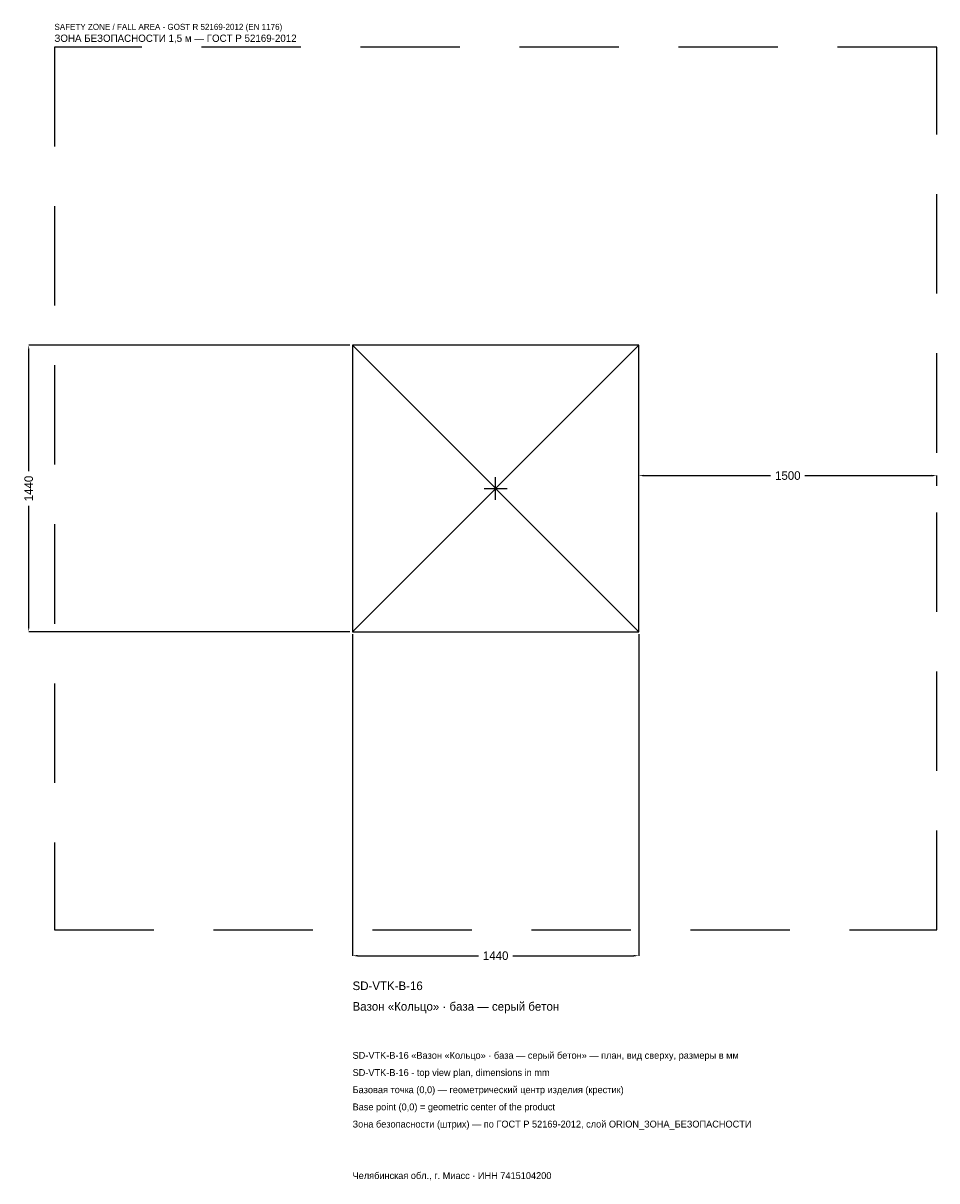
# Model space of a CAD drawing. Header units: metres. Extents: x -2378 to 2220, y -3482 to 2340.
import ezdxf

# ---------------------------------------------------------------- set-up
doc = ezdxf.new("R2010")
doc.units = ezdxf.units.M
doc.linetypes.add('DASHED', pattern=[800, 500, -300])
for name, color, linetype in [('ЗСК_ДАННЫЕ', 3, 'Continuous'), ('ЗСК_ЗОНА_БЕЗОПАСНОСТИ', 1, 'Continuous'), ('ЗСК_КОНТУР', 7, 'Continuous'), ('ЗСК_РАЗМЕРЫ', 8, 'Continuous')]:
    doc.layers.add(name, color=color, linetype=linetype)
doc.dimstyles.new('ORION', dxfattribs={"dimtxt": 43.2, "dimasz": 25.92, "dimexe": 1.25, "dimexo": 12.96, "dimtad": 1, "dimdec": 0, "dimcen": 2.5, "dimazin": 3, "dimtfac": 1, "dimtmove": 0, "dimatfit": 3})

# ---------------------------------------------------------------- blocks, each defined once
blk = doc.blocks.new('_CLOSEDFILLED')
at = {"color": 0, "linetype": 'BYBLOCK'}
blk.add_solid([(-1, 0.16), (0, 0), (-1, -0.16)], dxfattribs=at)
blk = doc.blocks.new('*D1')
for p, q in [((-720, -732.96), (-720, -2349.6)), ((720, -732.96), (720, -2349.6)), ((-694.08, -2349.6), (-86.4, -2349.6)), ((86.4, -2349.6), (694.08, -2349.6))]:
    blk.add_line(p, q)
at = {"layer": 'Defpoints'}
for p in [(-720, -720), (720, -720), (-720, -2349.6)]:
    blk.add_point(p, dxfattribs=at)
at = {"layer": 'ЗСК_РАЗМЕРЫ', "xscale": 25.919999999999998, "yscale": 25.919999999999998, "rotation": 180}
blk.add_blockref('_CLOSEDFILLED', (-720, -2349.6), dxfattribs=at)
at = {"layer": 'ЗСК_РАЗМЕРЫ', "xscale": 25.919999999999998, "yscale": 25.919999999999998}
blk.add_blockref('_CLOSEDFILLED', (720, -2349.6), dxfattribs=at)
at = {"layer": 'ЗСК_РАЗМЕРЫ', "insert": (0, -2349.6), "char_height": 43.2, "attachment_point": 5}
blk.add_mtext('1440', dxfattribs=at)
blk = doc.blocks.new('*D2')
for p, q in [((-732.96, 720), (-2349.6, 720)), ((-2349.6, 86.4), (-2349.6, 694.08)), ((-2349.6, -694.08), (-2349.6, -86.4)), ((-732.96, -720), (-2349.6, -720))]:
    blk.add_line(p, q)
at = {"layer": 'Defpoints'}
for p in [(-720, 720), (-2349.6, -720), (-720, -720)]:
    blk.add_point(p, dxfattribs=at)
at = {"layer": 'ЗСК_РАЗМЕРЫ', "xscale": 25.919999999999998, "yscale": 25.919999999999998}
for p, rotation in [((-2349.6, 720), 90), ((-2349.6, -720), 270)]:
    blk.add_blockref('_CLOSEDFILLED', p, dxfattribs=dict(at, rotation=rotation))
at = {"layer": 'ЗСК_РАЗМЕРЫ', "insert": (-2349.6, 0), "char_height": 43.2, "attachment_point": 5, "rotation": 90}
blk.add_mtext('1440', dxfattribs=at)
blk = doc.blocks.new('*D3')
for p, q in [((720, 12.96), (720, 64.8)), ((745.92, 64.8), (1383.6, 64.8)), ((1556.4, 64.8), (2194.08, 64.8)), ((2220, 12.96), (2220, 64.8))]:
    blk.add_line(p, q)
at = {"layer": 'Defpoints'}
for p in [(720, 64.8), (720, 0), (2220, 0)]:
    blk.add_point(p, dxfattribs=at)
at = {"layer": 'ЗСК_РАЗМЕРЫ', "xscale": 25.919999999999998, "yscale": 25.919999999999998, "rotation": 180}
blk.add_blockref('_CLOSEDFILLED', (720, 64.8), dxfattribs=at)
at = {"layer": 'ЗСК_РАЗМЕРЫ', "xscale": 25.919999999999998, "yscale": 25.919999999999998}
blk.add_blockref('_CLOSEDFILLED', (2220, 64.8), dxfattribs=at)
at = {"layer": 'ЗСК_РАЗМЕРЫ', "insert": (1470, 64.8), "char_height": 43.2, "attachment_point": 5}
blk.add_mtext('1500', dxfattribs=at)
blk = doc.blocks.new('ОРИОН SD-VTK-B-16 Вазон Кольцо · база — серый бетон')
at = {"layer": 'ЗСК_ЗОНА_БЕЗОПАСНОСТИ', "linetype": 'DASHED'}
blk.add_lwpolyline([(-2220, -2220), (2220, -2220), (2220, 2220), (-2220, 2220)], close=True, dxfattribs=at)
at = {"layer": 'ЗСК_КОНТУР'}
for p, q in [((-720, -720), (720, 720)), ((-720, 720), (720, -720))]:
    blk.add_line(p, q, dxfattribs=at)
blk.add_lwpolyline([(-720, -720), (720, -720), (720, 720), (-720, 720)], close=True, dxfattribs=at)
at = {"layer": 'ЗСК_РАЗМЕРЫ'}
for p, q in [((-57.6, 0), (57.6, 0)), ((0, -57.6), (0, 57.6))]:
    blk.add_line(p, q, dxfattribs=at)
at = {"layer": 'ЗСК_ДАННЫЕ'}
for tag, p in [('АРТИКУЛ', (-720, -2522.4)), ('НАИМЕНОВАНИЕ', (-720, -2626.08))]:
    blk.add_attdef(tag, p, '', height=43.2, dxfattribs=at)
at = {"layer": 'ЗСК_ДАННЫЕ', "flags": 1}
for tag, p in [('ПРОИЗВОДИТЕЛЬ', (-720, -2729.76)), ('ТЕЛЕФОН', (-720, -2833.44)), ('САЙТ', (-720, -3040.8)), ('АДРЕС', (-720, -3144.48)), ('РЕКВИЗИТЫ', (-720, -3248.16)), ('ГАБАРИТЫ', (-720, -3351.84)), ('ЗОНА_БЕЗОПАСНОСТИ', (-720, -3455.52))]:
    blk.add_attdef(tag, p, '', height=43.2, dxfattribs=at)
at = {"layer": 'ЗСК_ЗОНА_БЕЗОПАСНОСТИ', "color": 1}
for s, height, p in [('SAFETY ZONE / FALL AREA - GOST R 52169-2012 (EN 1176)', 30.24, (-2220, 2306.4)), ('ЗОНА БЕЗОПАСНОСТИ 1,5 м — ГОСТ Р 52169-2012', 36.72, (-2220, 2245.92))]:
    blk.add_text(s, height=height, dxfattribs=at).set_placement(p)
at = {"layer": 'ЗСК_РАЗМЕРЫ'}
dim = blk.add_linear_dim(base=(-2349.6, -720), p1=(-720, -720), p2=(-720, 720), angle=90, dimstyle='ORION', dxfattribs=at)
dim.commit()
dim.dimension.update_dxf_attribs({"geometry": '*D2', "text_midpoint": (-2349.6, 0)})
for base, p1, p2, picture, middle in [((720, 64.8), (720, 0), (2220, 0), '*D3', (1470, 64.8)), ((-720, -2349.6), (-720, -720), (720, -720), '*D1', (0, -2349.6))]:
    dim = blk.add_linear_dim(base=base, p1=p1, p2=p2, dimstyle='ORION', dxfattribs=at)
    dim.commit()
    dim.dimension.update_dxf_attribs({"geometry": picture, "text_midpoint": middle})

msp = doc.modelspace()

# ---------------------------------------------------------------- block references
msp.add_blockref('ОРИОН SD-VTK-B-16 Вазон Кольцо · база — серый бетон', (0, 0)).add_auto_attribs({'АРТИКУЛ': 'SD-VTK-B-16', 'НАИМЕНОВАНИЕ': 'Вазон «Кольцо» · база — серый бетон'})

# ---------------------------------------------------------------- texts
at = {"layer": 'ЗСК_ДАННЫЕ', "color": 3}
for s, p in [('SD-VTK-B-16 «Вазон «Кольцо» · база — серый бетон» — план, вид сверху, размеры в мм', (-720, -2868)), ('SD-VTK-B-16 - top view plan, dimensions in mm', (-720, -2954.4)), ('Челябинская обл., г. Миасс · ИНН 7415104200', (-720, -3472.8))]:
    msp.add_text(s, height=34.56, dxfattribs=at).set_placement(p)
at = {"layer": 'ЗСК_ДАННЫЕ', "color": 7}
for s, p in [('Базовая точка (0,0) — геометрический центр изделия (крестик)', (-720, -3040.8)), ('Base point (0,0) = geometric center of the product', (-720, -3127.2))]:
    msp.add_text(s, height=34.56, dxfattribs=at).set_placement(p)
at = {"layer": 'ЗСК_ДАННЫЕ', "color": 1}
msp.add_text('Зона безопасности (штрих) — по ГОСТ Р 52169-2012, слой ORION_ЗОНА_БЕЗОПАСНОСТИ', height=34.56, dxfattribs=at).set_placement((-720, -3213.6))

doc.saveas('drawing.dxf')
